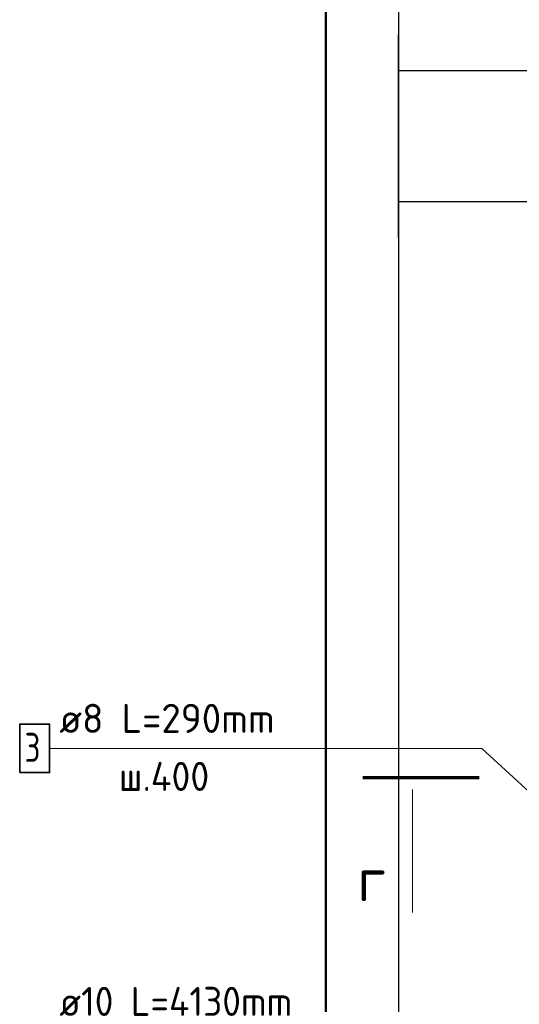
# Model space of a CAD drawing. Header units: millimetres. Extents: x -2995 to 47287, y -2809 to 58122.
# Tile 126 of 143: x 33259 to 33948, y 55283 to 56639. Entities that reach past the tile are written whole.
import ezdxf

# ---------------------------------------------------------------- set-up
doc = ezdxf.new("R2010")
doc.units = ezdxf.units.MM
doc.layers.add('Standard', color=7, linetype='Continuous', lineweight=25)
doc.layers.add('Арм.стержн. вертикальными 1', color=22, linetype='Continuous', lineweight=35)
doc.layers.add('Арм.стержн.Стяжки', color=7, linetype='Continuous', lineweight=35, true_color=0x501e0f)
doc.styles.add('ISOCPEUR', font='ISOCPEUR')

msp = doc.modelspace()

# ---------------------------------------------------------------- linework, layer by layer
at = {"color": 52, "linetype": 'Continuous', "lineweight": -3, "transparency": 33554687}
msp.add_line((33781, 57682.1), (33781, 52938.6), dxfattribs=at)
msp.add_line((33781, 57682.1), (33781, 52938.6), dxfattribs=at)
at = {"layer": 'Standard', "color": 7, "linetype": 'Continuous', "lineweight": 25, "transparency": 33554687}
for p, q in [((33781, 56338.8), (33781, 56618.8)), ((33965, 56568.8), (33781, 56568.8)), ((33781, 56388.8), (33965, 56388.8))]:
    msp.add_line(p, q, dxfattribs=at)
at = {"layer": 'Standard', "color": 7, "linetype": 'Continuous', "lineweight": 70, "transparency": 33554687}
msp.add_line((33892.5, 55594.7), (33731.7, 55594.7), dxfattribs=at)
at = {"layer": 'Standard', "color": 7, "linetype": 'Continuous', "lineweight": 13, "transparency": 33554687}
msp.add_line((33800.2, 55578.7), (33800.2, 55409.1), dxfattribs=at)
at = {"layer": 'Standard', "color": 7, "linetype": 'Continuous', "lineweight": 50, "transparency": 33554687}
msp.add_lwpolyline([(33681, 52838.6), (34431, 52838.6), (34431, 57782.1), (33681, 57782.1), (33681, 52838.6)], dxfattribs=at)
at = {"layer": 'Арм.стержн.Стяжки', "color": 7, "linetype": 'Continuous', "lineweight": 13, "transparency": 33554687}
for p, q in [((33299.9, 55635.4), (33895.9, 55635.4)), ((33895.9, 55635.4), (33989.1, 55549.8))]:
    msp.add_line(p, q, dxfattribs=at)
at = {"layer": 'Арм.стержн.Стяжки', "color": 7, "linetype": 'Continuous', "lineweight": 35, "transparency": 33554687}
msp.add_lwpolyline([(33258.6, 55602.1), (33299.9, 55602.1), (33299.9, 55668.8), (33258.6, 55668.8), (33258.6, 55602.1)], dxfattribs=at)

# ---------------------------------------------------------------- texts
at = {"layer": 'Standard', "color": 7, "linetype": 'Continuous', "lineweight": 13, "transparency": 33554687, "insert": (33724.3, 55425.1), "char_height": 60, "width": 65.333, "attachment_point": 7, "style": 'ISOCPEUR'}
msp.add_mtext('\\A1;{\\fISOCPEUR|i0|b0;\\H60.000000;\\W1.000000;\\C7;г}\\P', dxfattribs=at)
at = {"layer": 'Арм.стержн. вертикальными 1', "color": 7, "linetype": 'Continuous', "lineweight": 25, "transparency": 33554687, "insert": (33313.3, 55266.8), "char_height": 40, "width": 386.635, "attachment_point": 7, "style": 'ISOCPEUR'}
msp.add_mtext('\\W0.94;ø10 L=4130mm ', dxfattribs=at)
at = {"layer": 'Арм.стержн.Стяжки', "color": 7, "linetype": 'Continuous', "lineweight": 25, "transparency": 33554687, "char_height": 40, "attachment_point": 7, "style": 'ISOCPEUR'}
for s, insert, width in [('\\W0.98;ø8 L=290mm ', (33313.3, 55656.8), 343.369), ('\\W0.78;3', (33265.3, 55616.8), 43.521), ('\\W0.95;ш.400 ', (33395.3, 55576.8), 178.965)]:
    msp.add_mtext(s, dxfattribs=dict(at, insert=insert, width=width))

doc.saveas('drawing.dxf')
